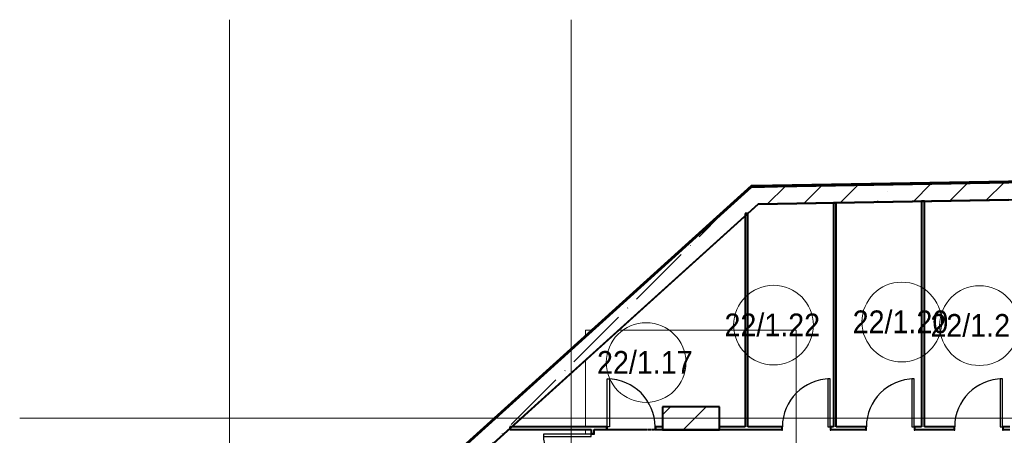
# Model space of a CAD drawing. Header units: millimetres. Extents: x -415896 to 1265883, y -383017 to -57457.
# Tile 22 of 95: x -12239 to 5045, y -279766 to -272466. Entities that reach past the tile are written whole.
import ezdxf

# ---------------------------------------------------------------- set-up
doc = ezdxf.new("R2010")
doc.units = ezdxf.units.MM
for name, pattern in [('Линия сетки', [25, 20, -2.5, 0, -2.5]), ('Штрих_3_1_5_', [4.5, 3, -1.5]), ('Штриховая_ш3 п1_5', [4.5, 3, -1.5])]:
    doc.linetypes.add(name, pattern=pattern)
for name, color, linetype, lineweight in [('A-010-A_ROOM', 7, 'Continuous', 20), ('A-200-M_WALL', 7, 'Continuous', 18), ('A-200-M_WALL_EXT', 7, 'Continuous', 18), ('A-200-M_WALL_INT', 7, 'Continuous', 18), ('A-200-M_WALL_PAT', 7, 'Continuous', 40), ('A-325-M_DOOR', 7, 'Continuous', 18), ('A-325-M_DOOR__FRAME', 7, 'Continuous', 30), ('A-325-M_DOOR_PANEL', 7, 'Continuous', 30), ('S-160-M_FOUND', 7, 'Continuous', 18), ('S-280-M_COLUMN', 7, 'Continuous', 18), ('Z-030-M_GRID', 7, 'Continuous', 9)]:
    doc.layers.add(name, color=color, linetype=linetype, lineweight=lineweight)
doc.layers.add('A-010-M_ROOM_SEPARATION', color=4, linetype='Штриховая_ш3 п1_5', lineweight=40, true_color=0x00ffff)
doc.styles.add('Arial_2', font='arial.ttf', dxfattribs={"width": 0.9, "height": 400})
pattern_1 = [(45, (0, 0), (-628.618, 628.618), []), (45, (628.6, 0), (-628.618, 628.618), [1111.25, -222.25, 6.706, -215.544])]

# ---------------------------------------------------------------- blocks, each defined once
blk = doc.blocks.new('101_Дверь_Однопольная - _ПЧ_800х2000_Кладовая_Пр-4171002-B2_-11_400_')
at = {"layer": 'A-325-M_DOOR', "color": 253, "lineweight": 30, "true_color": 0xaaaaaa}
for p, q in [((-431, 25), (-430, 25)), ((-431, -35), (-431, 25)), ((-430, 25), (-430, -35)), ((430, -35), (430, 25)), ((430, 25), (431, 25)), ((431, 25), (431, -35)), ((-430, -35), (-431, -35)), ((431, -35), (430, -35))]:
    blk.add_line(p, q, dxfattribs=at)
at = {"layer": 'A-325-M_DOOR__FRAME', "color": 253, "true_color": 0xaaaaaa}
for p, q in [((-430, 25), (-420, 25)), ((-430, -35), (-430, 25)), ((-420, 25), (-420, -15)), ((420, 25), (430, 25)), ((420, -15), (420, 25)), ((430, 25), (430, -35)), ((-419, -35), (-430, -35)), ((-420, -15), (-419, -15)), ((-419, -15), (-419, -35)), ((419, -15), (420, -15)), ((419, -35), (419, -15)), ((430, -35), (419, -35))]:
    blk.add_line(p, q, dxfattribs=at)
at = {"layer": 'A-325-M_DOOR_PANEL', "color": 253, "true_color": 0xaaaaaa}
for p, q in [((-420, 865), (-380, 865)), ((-420, 25), (-420, 865)), ((-380, 865), (-380, 25)), ((-380, 25), (-420, 25))]:
    blk.add_line(p, q, dxfattribs=at)
blk.add_arc((-420, 25), 840, 0, 90, dxfattribs=at)
blk = doc.blocks.new('101_Дверь_Однопольная - _ПЧ_800х2000_Кладовая_Л-4171007-B2_-11_400_')
at = {"layer": 'A-325-M_DOOR', "color": 253, "lineweight": 30, "true_color": 0xaaaaaa}
for p, q in [((-430, 25), (-431, 25)), ((-431, 25), (-431, -35)), ((-430, -35), (-430, 25)), ((431, 25), (430, 25)), ((430, 25), (430, -35)), ((431, -35), (431, 25)), ((-431, -35), (-430, -35)), ((430, -35), (431, -35))]:
    blk.add_line(p, q, dxfattribs=at)
at = {"layer": 'A-325-M_DOOR__FRAME', "color": 253, "true_color": 0xaaaaaa}
for p, q in [((-420, 25), (-430, 25)), ((-430, 25), (-430, -35)), ((-420, -15), (-420, 25)), ((430, 25), (420, 25)), ((420, 25), (420, -15)), ((430, -35), (430, 25)), ((-430, -35), (-419, -35)), ((-419, -15), (-420, -15)), ((-419, -35), (-419, -15)), ((420, -15), (419, -15)), ((419, -15), (419, -35)), ((419, -35), (430, -35))]:
    blk.add_line(p, q, dxfattribs=at)
at = {"layer": 'A-325-M_DOOR_PANEL', "color": 253, "true_color": 0xaaaaaa}
for p, q in [((420, 865), (380, 865)), ((380, 865), (380, 25)), ((420, 25), (420, 865)), ((380, 25), (420, 25))]:
    blk.add_line(p, q, dxfattribs=at)
blk.add_arc((420, 25), 840, 90, 180, dxfattribs=at)
blk = doc.blocks.new('135_SLK_GD_AR_rvt-1-B2_-11_400_')
at = {"layer": 'A-010-M_ROOM_SEPARATION', "color": 131, "linetype": 'Штрих_3_1_5_', "true_color": 0xaaffff}
blk.add_line((6631, 82050), (7470, 82050), dxfattribs=at)
at = {"layer": 'A-200-M_WALL_INT', "color": 253, "lineweight": 40, "true_color": 0xaaaaaa}
for p, q in [((13675, 86089), (9280, 86012)), ((9281, 86010), (13675, 86087)), ((9278, 86010), (-117, 77520)), ((-115, 77520), (9281, 86010)), ((9280, 86012), (9278, 86010)), ((10650, 86035), (10600, 86035)), ((10600, 86035), (10600, 82100)), ((10650, 82100), (10650, 86035)), ((12200, 86062), (12150, 86062)), ((12150, 86062), (12150, 82100)), ((12200, 82100), (12200, 86062)), ((9100, 85845), (9050, 85845)), ((9050, 85845), (9050, 82100)), ((9100, 82100), (9100, 85845)), ((8600, 82452), (7598, 82452)), ((7598, 82452), (7598, 82450)), ((7598, 82450), (7598, 82048)), ((8602, 82452), (8600, 82452)), ((8602, 82048), (8602, 82452)), ((6619, 82100), (4923, 82100)), ((4923, 82100), (4923, 82050)), ((7600, 82100), (7481, 82100)), ((9050, 82100), (8600, 82100)), ((9694, 82100), (9100, 82100)), ((10600, 82100), (10556, 82100)), ((11169, 82100), (10650, 82100)), ((12150, 82100), (12031, 82100)), ((12719, 82100), (12200, 82100)), ((13700, 82100), (13581, 82100)), ((4923, 82050), (6350, 82050)), ((6350, 82050), (6350, 81981)), ((6400, 82050), (6619, 82050)), ((6400, 81981), (6400, 82050)), ((7481, 82050), (7600, 82050)), ((7598, 82048), (7600, 82048)), ((7600, 82048), (8600, 82048)), ((8600, 82050), (9694, 82050)), ((8600, 82048), (8602, 82048)), ((10556, 82050), (11169, 82050)), ((12031, 82050), (12719, 82050)), ((13581, 82050), (13700, 82050))]:
    blk.add_line(p, q, dxfattribs=at)
at = {"layer": 'A-325-M_DOOR', "color": 253, "lineweight": 18, "true_color": 0xaaaaaa}
for name, p in [('101_Дверь_Однопольная - _ПЧ_800х2000_Кладовая_Пр-4171002-B2_-11_400_', (7050, 82075)), ('101_Дверь_Однопольная - _ПЧ_800х2000_Кладовая_Л-4171007-B2_-11_400_', (10125, 82075)), ('101_Дверь_Однопольная - _ПЧ_800х2000_Кладовая_Л-4171007-B2_-11_400_', (11600, 82075)), ('101_Дверь_Однопольная - _ПЧ_800х2000_Кладовая_Л-4171007-B2_-11_400_', (13150, 82075))]:
    blk.add_blockref(name, p, dxfattribs=at)
at = {"layer": 'A-325-M_DOOR', "color": 253, "lineweight": 18, "true_color": 0xaaaaaa, "rotation": 89.99999999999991}
blk.add_blockref('101_Дверь_Однопольная - _ПЧ_800х2000_Кладовая_Л-4171007-B2_-11_400_', (6375, 81550), dxfattribs=at)
blk = doc.blocks.new('Бетон-Прямоугольная-Колонна - CLM_Подземные этажи_В40-400х1000-V208-B2_-11_400_')
at = {"layer": 'S-280-M_COLUMN', "lineweight": 9, "true_color": 0xaaaaaa}
h = blk.add_hatch(dxfattribs=at)
h.set_pattern_fill('FP_89', color=253, style=0, pattern_type=2)
h.set_pattern_definition([(135, (82250, -8100), (-628.618, -628.618), []), (135, (82250, -7471.4), (-628.618, -628.618), [1111.25, -222.25, 6.706, -215.544])])
h.paths.add_polyline_path([(200, 500), (-200, 500), (-200, -500), (200, -500), (200, -446)])
at = {"layer": 'S-280-M_COLUMN', "color": 253, "lineweight": 40, "true_color": 0xaaaaaa}
for p, q in [((200, 500), (-200, 500)), ((-200, 500), (-200, -500)), ((200, -500), (200, 500)), ((-200, -500), (200, -500))]:
    blk.add_line(p, q, dxfattribs=at)
blk = doc.blocks.new('135_SLK_GD_KR_rvt-1-B2_-11_400_')
at = {"layer": 'A-200-M_WALL_PAT', "lineweight": 9, "true_color": 0xaaaaaa}
h = blk.add_hatch(dxfattribs=at)
h.set_pattern_fill('FP_5', color=253, style=0, pattern_type=2)
h.set_pattern_definition(pattern_1)
h.paths.add_polyline_path([(9280, 86012), (53420, 86782), (53420, 87082), (9619, 86318)])
h = blk.add_hatch(dxfattribs=at)
h.set_pattern_fill('FP_5', color=253, style=0, pattern_type=2)
h.set_pattern_definition(pattern_1)
h.paths.add_polyline_path([(-195, 77450), (9619, 86318), (9163, 86310), (-542, 77541), (-459, 77450)])
at = {"layer": 'A-200-M_WALL', "color": 253, "lineweight": 40, "true_color": 0xaaaaaa}
for p, q in [((53422, 87084), (9165, 86312)), ((53426, 87089), (9170, 86316)), ((53430, 87093), (9174, 86320)), ((53420, 87082), (9619, 86318)), ((9619, 86318), (53420, 87082)), ((9159, 86320), (-548, 77549)), ((9160, 86316), (-546, 77546)), ((9162, 86312), (-543, 77543)), ((9159, 86320), (9165, 86320)), ((9160, 86316), (9167, 86316)), ((9162, 86312), (9165, 86312)), ((9165, 86320), (9174, 86320)), ((9167, 86316), (9170, 86316))]:
    blk.add_line(p, q, dxfattribs=at)
at = {"layer": 'A-200-M_WALL_EXT', "color": 253, "lineweight": 40, "true_color": 0xaaaaaa}
for p, q in [((53440, 87103), (9185, 86330)), ((9280, 86012), (53120, 86777)), ((9155, 86330), (-555, 77556)), ((9163, 86310), (-542, 77541)), ((-542, 77541), (9163, 86310)), ((9170, 86330), (9155, 86330)), ((9619, 86318), (9163, 86310)), ((9163, 86310), (9619, 86318)), ((9185, 86330), (9170, 86330)), ((-195, 77450), (9280, 86012))]:
    blk.add_line(p, q, dxfattribs=at)
at = {"layer": 'S-160-M_FOUND', "color": 253, "true_color": 0xaaaaaa}
for p, q in [((6355, 83800), (6250, 83800)), ((6250, 83800), (6250, 83705)), ((9050, 83800), (6835, 83800)), ((9950, 83800), (9100, 83800)), ((9950, 80700), (9950, 83800)), ((6250, 83271), (6250, 82100)), ((6250, 82050), (6250, 81970))]:
    blk.add_line(p, q, dxfattribs=at)
at = {"layer": 'S-280-M_COLUMN', "color": 253, "lineweight": 18, "true_color": 0xaaaaaa, "rotation": 269.9999999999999}
blk.add_blockref('Бетон-Прямоугольная-Колонна - CLM_Подземные этажи_В40-400х1000-V208-B2_-11_400_', (8100, 82250), dxfattribs=at)
blk = doc.blocks.new('050_Марка_Помещение - Номер-620969-B2_-11_400_')
at = {"layer": 'A-010-A_ROOM', "color": 253, "true_color": 0xaaaaaa}
blk.add_circle((0, 0), 3.5, dxfattribs=at)
blk = doc.blocks.new('-2 этаж')
at = {"layer": 'Z-030-M_GRID', "color": 253, "linetype": 'Линия сетки', "true_color": 0xaaaaaa}
for p, q in [((259092.3, -369628.3), (259092.3, -260677.3)), ((265092.3, -369628), (265092.3, -260677)), ((415038.9, -267677.3), (255409.2, -267677.3))]:
    blk.add_line(p, q, dxfattribs=at)
at = {"lineweight": 5}
for name in ['135_SLK_GD_KR_rvt-1-B2_-11_400_', '135_SLK_GD_AR_rvt-1-B2_-11_400_']:
    blk.add_blockref(name, (259092.3, -349927.3), dxfattribs=at)
at = {"layer": 'A-010-A_ROOM', "color": 253, "true_color": 0xaaaaaa, "xscale": 199.9999999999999, "yscale": 199.9999999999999, "zscale": 199.9999999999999}
for p in [(270892.9, -265987.1), (268642.3, -266041.2), (272256.7, -266050.3), (266405.1, -266699.4)]:
    blk.add_blockref('050_Марка_Помещение - Номер-620969-B2_-11_400_', p, dxfattribs=at)
at = {"layer": 'A-010-A_ROOM', "color": 253, "lineweight": 9, "true_color": 0xaaaaaa, "char_height": 400, "width": 2077.974, "attachment_point": 1, "style": 'Arial_2'}
for s, insert in [('22/1.22', (267781.5, -265837.7)), ('22/1.20', (270032, -265783.7)), ('22/1.21', (271395.9, -265846.8)), ('22/1.17', (265544.2, -266496))]:
    blk.add_mtext(s, dxfattribs=dict(at, insert=insert))

msp = doc.modelspace()

# ---------------------------------------------------------------- block references
at = {"color": 0}
msp.add_blockref('-2 этаж', (-267648, -11789), dxfattribs=at)

doc.saveas('drawing.dxf')
